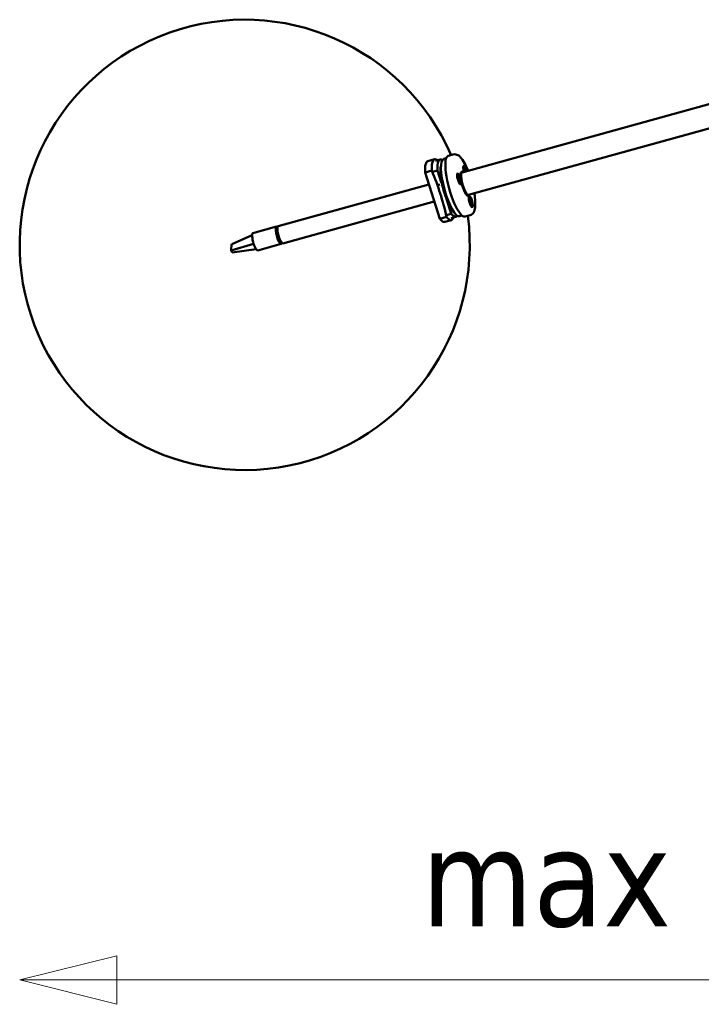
# Model space of a CAD drawing. Header units: millimetres. Extents: x 881 to 4888, y 957 to 3230.
# Tile 1 of 6: x 881 to 1260, y 957 to 1503. Entities that reach past the tile are written whole.
import ezdxf

# ---------------------------------------------------------------- set-up
doc = ezdxf.new("R2010")
doc.units = ezdxf.units.MM
doc.header["$LTSCALE"] = 18
for name, color, linetype, lineweight in [('Symbol (ISO)', 7, 'Continuous', 25), ('Widoczne (ISO)', 7, 'Continuous', 50), ('Wymiar (ISO)', 7, 'Continuous', 25)]:
    doc.layers.add(name, color=color, linetype=linetype, lineweight=lineweight)
doc.styles.add('Tekst notatki (ISO)', font='tahoma.ttf')

msp = doc.modelspace()

# ---------------------------------------------------------------- linework, layer by layer
at = {"layer": 'Widoczne (ISO)'}
for p, q in [((1127.2, 1418.58), (1370.16, 1485.72)), ((1130.66, 1406.05), (1281.3, 1447.68)), ((1119.42, 1427.77), (1122.22, 1428.54)), ((1108.13, 1424.85), (1111.87, 1425.88)), ((1114.93, 1425.69), (1112.25, 1424.95)), ((1118.29, 1426.41), (1116.89, 1426.03)), ((1127.78, 1421.66), (1127.79, 1421.67)), ((1128.16, 1421.87), (1127.93, 1421.81)), ((1106.54, 1418.51), (1110.27, 1419.55)), ((1114.68, 1392.84), (1106.54, 1418.51)), ((1113.43, 1419.59), (1110.75, 1418.85)), ((1115.65, 1412.6), (1113.43, 1419.59)), ((1124.3, 1417.43), (1124.31, 1417.45)), ((1124.68, 1417.65), (1124.45, 1417.59)), ((1124.82, 1416.34), (1125.14, 1415.66)), ((1124.83, 1415.82), (1125.14, 1415.34)), ((1125, 1416.54), (1125.26, 1415.64)), ((1125.22, 1415.63), (1125, 1416.54)), ((1125.27, 1416.41), (1125.33, 1415.69)), ((1125.53, 1415.93), (1125.49, 1415.4)), ((1126.68, 1417.71), (1126.45, 1417.65)), ((1128.32, 1419.95), (1128.62, 1419.61)), ((1128.34, 1420.55), (1128.67, 1419.81)), ((1128.66, 1419.73), (1128.34, 1420.55)), ((1128.65, 1419.59), (1128.4, 1419.5)), ((1128.45, 1419.27), (1128.7, 1419.19)), ((1128.49, 1420.85), (1128.69, 1419.99)), ((1128.69, 1419.81), (1128.64, 1419.79)), ((1128.71, 1420.68), (1128.83, 1419.89)), ((1128.86, 1419.57), (1128.71, 1419.51)), ((1128.93, 1419.62), (1129.05, 1420.02)), ((1129.05, 1420.02), (1128.99, 1419.49)), ((1129.34, 1419.18), (1129.1, 1419.25)), ((1108.64, 1411.89), (1024.94, 1388.76)), ((1116.15, 1413.99), (1115.68, 1413.87)), ((1121.05, 1395.58), (1115.95, 1411.65)), ((1116.78, 1411.06), (1116.48, 1410.97)), ((1125.02, 1414.94), (1125.23, 1415.05)), ((1125.02, 1414.94), (1125.11, 1414.94)), ((1125.27, 1414.9), (1125.02, 1414.94)), ((1125.21, 1415.58), (1125.03, 1415.52)), ((1125.31, 1415.6), (1125.04, 1415.5)), ((1125.3, 1414.07), (1125.34, 1414.6)), ((1125.52, 1414.4), (1125.32, 1414.36)), ((1125.81, 1415.06), (1125.49, 1415)), ((1125.56, 1413.59), (1125.5, 1414.31)), ((1125.63, 1414.42), (1125.53, 1414.4)), ((1125.56, 1415.1), (1125.81, 1415.06)), ((1125.83, 1413.46), (1125.57, 1414.36)), ((1125.81, 1415.06), (1125.6, 1414.95)), ((1125.61, 1414.36), (1125.83, 1413.46)), ((1126, 1414.18), (1125.69, 1414.66)), ((1126.01, 1413.66), (1125.69, 1414.34)), ((1125.71, 1412.34), (1125.72, 1412.33)), ((1126.15, 1412.35), (1125.92, 1412.29)), ((1129.77, 1406.53), (1129.54, 1406.47)), ((1131.21, 1404.99), (1130.98, 1404.93)), ((1111.66, 1402.36), (1027.61, 1379.13)), ((1130.83, 1404.77), (1130.84, 1404.79)), ((1131.34, 1403.46), (1131.66, 1402.91)), ((1131.4, 1402.86), (1131.69, 1402.54)), ((1131.46, 1403.84), (1131.76, 1402.98)), ((1131.73, 1402.94), (1131.46, 1403.84)), ((1131.71, 1402.86), (1131.48, 1402.77)), ((1131.64, 1401.96), (1131.79, 1402.26)), ((1131.84, 1402.11), (1131.64, 1401.96)), ((1131.68, 1403.89), (1131.8, 1403.09)), ((1131.79, 1402.96), (1131.73, 1402.94)), ((1132.18, 1401.82), (1131.93, 1401.78)), ((1131.95, 1401.15), (1131.93, 1401.81)), ((1132.1, 1401.72), (1131.93, 1401.69)), ((1131.94, 1403.53), (1131.96, 1402.87)), ((1132.25, 1402.72), (1131.98, 1402.49)), ((1132.05, 1402.57), (1132.25, 1402.72)), ((1132.2, 1400.79), (1132.08, 1401.59)), ((1132.25, 1402.72), (1132.09, 1402.42)), ((1132.43, 1400.84), (1132.13, 1401.7)), ((1132.16, 1401.74), (1132.43, 1400.84)), ((1132.49, 1401.82), (1132.2, 1402.14)), ((1132.55, 1401.22), (1132.23, 1401.77)), ((1132.24, 1399.68), (1132.25, 1399.67)), ((1132.68, 1399.69), (1132.45, 1399.63)), ((1121.05, 1395.58), (1118.37, 1394.84)), ((1127.08, 1394.61), (1125.68, 1394.22)), ((1128.75, 1394.03), (1131.55, 1394.8)), ((1024.01, 1388.51), (1010.94, 1384.9)), ((1118.42, 1393.87), (1114.68, 1392.84)), ((1117.46, 1391.11), (1121.19, 1392.15)), ((1123.72, 1393.88), (1121.04, 1393.14)), ((999.11, 1378.79), (1010.49, 1383.71)), ((1024.5, 1386.66), (1023.82, 1386.47)), ((1023.82, 1386.47), (1024.18, 1383.92)), ((1024.18, 1383.92), (1024.94, 1384.12)), ((1024.21, 1387.78), (1024.51, 1387.87)), ((998.78, 1375.3), (1011.31, 1378.95)), ((998.84, 1375.94), (999.05, 1378.15)), ((999.05, 1378.15), (999.11, 1378.79)), ((1026.67, 1378.87), (1013.61, 1375.26)), ((1026.07, 1380.86), (1025.37, 1380.67)), ((1025.37, 1380.67), (1026.34, 1379.59)), ((1026.34, 1379.59), (1026.75, 1379.7)), ((1026.47, 1379.59), (1026.77, 1379.67)), ((998.78, 1375.3), (998.84, 1375.94)), ((999.31, 1374.14), (998.78, 1375.3)), ((999.31, 1374.14), (1012.73, 1375.87))]:
    msp.add_line(p, q, dxfattribs=at)
msp.add_arc((1006.35, 1378.36), 125, 23.4962, 7.4005, dxfattribs=at)
for centre, major_axis, ratio, start_param, end_param in [((1116.53, 1409.01), (-4.66, 16.87), 0.250063, 5.943493, 7.112462), ((1124.09, 1410.9), (-4.66, 16.87), 0.250063, 0, 3.141593), ((1112.8, 1407.98), (-4.66, 16.87), 0.250063, 0, 0.829276), ((1119.33, 1409.79), (-4.4, 15.9), 0.250063, 6.016419, 7.122522), ((1120.34, 1409.86), (3.86, -13.97), 0.250063, 3.566149, 5.858629), ((1121.29, 1410.12), (4.4, -15.9), 0.250063, 3.141593, 6.283185), ((1128.9, 1419.22), (-0.84, 3.04), 0.250063, 4.659337, 7.907033), ((1128.67, 1419.16), (-0.73, 2.65), 0.250063, 0, 0.279314), ((1128.9, 1419.22), (-0.73, 2.65), 0.250063, 4.651612, 7.914759), ((1125.19, 1414.94), (-0.73, 2.65), 0.250063, 0, 0.279314), ((1128.75, 1412.19), (-1.86, 6.75), 0.250063, 5.933137, 9.833104), ((1128, 1412.06), (-1.54, 5.59), 0.250063, 0, 0.149262), ((1128.93, 1412.32), (-1.73, 6.27), 0.250063, 0, 3.141593), ((1128.29, 1412.06), (-1.73, 6.27), 0.250063, 6.095843, 6.402751), ((1128.59, 1419.8), (0.057, -0.205), 0.250063, 5.812722, 7.43967), ((1128.82, 1420.05), (0.323, 0.207), 0.428719, 3.852278, 3.998265), ((1128.63, 1420.01), (0.057, -0.205), 0.250063, 6.071866, 7.698814), ((1128.75, 1418.99), (-0.057, 0.205), 0.250063, 4.802627, 6.128018), ((1128.9, 1419.81), (0.057, -0.205), 0.250063, 4.241926, 5.868874), ((1129.1, 1419.84), (-0.249, -0.268), 0.108768, 0.214923, 0.708738), ((1129.23, 1419.53), (0.384, -0.068), 0.280851, 3.436705, 4.078029), ((1129.05, 1419.46), (0.057, -0.205), 0.250063, 4.50107, 6.128018), ((1114.5, 1411.98), (-0.4, 1.45), 0.250063, 1.376179, 2.064537), ((1116.27, 1412.54), (-0.4, 1.45), 0.250063, 5.981383, 6.584987), ((1125.36, 1415.2), (0.264, 0.275), 0.040662, 3.527703, 4.184011), ((1125.45, 1414.84), (-0.366, 0.101), 0.016678, 5.226092, 5.8824), ((1125.15, 1415.79), (0.057, -0.205), 0.250063, 5.312189, 6.939138), ((1125.16, 1415.17), (-0.057, 0.205), 0.250063, 4.000537, 5.627485), ((1125.44, 1415.85), (0.359, 0.113), 0.511981, 3.91368, 4.050507), ((1125.25, 1415.81), (0.057, -0.205), 0.250063, 5.571334, 7.198282), ((1125.27, 1414.76), (-0.057, 0.205), 0.250063, 3.741393, 5.368341), ((1125.57, 1415.24), (0.057, -0.205), 0.250063, 3.741393, 5.368341), ((1125.76, 1415.26), (-0.272, -0.274), 0.110061, 5.44428, 6.100588), ((1125.86, 1414.91), (0.373, -0.097), 0.087137, 3.31003, 3.966338), ((1125.58, 1414.19), (-0.057, 0.205), 0.250063, 5.571334, 7.198282), ((1125.87, 1414.26), (-0.369, -0.075), 0.509131, 5.384365, 5.520612), ((1125.68, 1414.83), (0.057, -0.205), 0.250063, 4.000537, 5.627485), ((1125.68, 1414.21), (-0.057, 0.205), 0.250063, 5.312189, 6.939138), ((1125.19, 1414.94), (0.73, -2.65), 0.250063, 6.003872, 6.283185), ((1128, 1412.06), (1.54, -5.59), 0.250063, 6.084273, 6.283185), ((1128, 1412.06), (1.73, -6.27), 0.250063, 0.038434, 0.302431), ((1128.29, 1412.06), (1.73, -6.27), 0.250063, 6.16362, 6.525069), ((1131.71, 1402.28), (-0.73, 2.65), 0.250063, 0, 0.279314), ((1131.65, 1403.06), (0.057, -0.205), 0.250063, 5.517821, 7.144769), ((1131.72, 1402.34), (-0.057, 0.205), 0.250063, 4.206169, 5.833117), ((1131.92, 1403.21), (0.345, 0.156), 0.492569, 3.880512, 4.01712), ((1132.04, 1402.03), (-0.374, 0.096), 0.103122, 5.279344, 5.707425), ((1131.73, 1403.16), (0.057, -0.205), 0.250063, 5.776965, 7.403913), ((1131.85, 1401.95), (-0.057, 0.205), 0.250063, 3.947025, 5.573973), ((1132.04, 1402.73), (0.057, -0.205), 0.250063, 3.947025, 5.573973), ((1132.24, 1402.76), (-0.263, -0.275), 0.024015, 5.497339, 6.153647), ((1132.35, 1402.41), (0.379, -0.088), 0.169862, 3.360563, 4.01687), ((1132.16, 1401.52), (-0.057, 0.205), 0.250063, 5.776965, 7.403913), ((1132.17, 1402.33), (0.057, -0.205), 0.250063, 4.206169, 5.833117), ((1132.42, 1401.66), (-0.356, -0.121), 0.510198, 5.346559, 5.497085), ((1132.24, 1401.62), (-0.057, 0.205), 0.250063, 5.517821, 7.144769), ((1131.71, 1402.28), (0.73, -2.65), 0.250063, 6.003872, 6.283185), ((1119.33, 1409.79), (4.4, -15.9), 0.250063, 5.742972, 6.500319), ((1025.34, 1383.69), (-1.33, 4.82), 0.250063, 5.885599, 9.822364), ((1026.28, 1383.95), (1.33, -4.82), 0.250063, 3.141593, 6.283185), ((1112.8, 1407.98), (4.66, -16.87), 0.250063, 5.753032, 6.283185), ((1116.53, 1409.01), (4.66, -16.87), 0.250063, 5.753032, 6.622878), ((1012.28, 1380.08), (-1.33, 4.82), 0.250063, 0, 1.736967), ((1025.34, 1383.69), (-1.13, 4.1), 0.250063, 0, 0.756585), ((1025.34, 1383.69), (-1.13, 4.1), 0.250063, 1.445987, 2.327381), ((1012.28, 1380.08), (-1.33, 4.82), 0.250063, 1.736967, 2.56), ((1025.34, 1383.69), (1.13, -4.1), 0.250063, 6.158376, 6.283185), ((1012.28, 1380.08), (1.33, -4.82), 0.250063, 5.701593, 6.283185)]:
    msp.add_ellipse(centre, major_axis=major_axis, ratio=ratio, start_param=start_param, end_param=end_param, dxfattribs=at)
for centre, major_axis in [((1125.42, 1415), (-0.84, 3.04)), ((1125.42, 1415), (-0.73, 2.65)), ((1131.94, 1402.34), (-0.84, 3.04)), ((1131.94, 1402.34), (0.73, -2.65))]:
    msp.add_ellipse(centre, major_axis=major_axis, ratio=0.250063, dxfattribs=at)
for points, knots in [([(1130.46, 1419.48), (1130.44, 1419.52), (1130.43, 1419.56), (1129.8, 1421.12), (1129.14, 1422.52), (1127.77, 1425), (1127.06, 1426.07), (1125.84, 1427.39), (1125.37, 1427.81), (1124.46, 1428.34), (1124.07, 1428.5), (1123.2, 1428.67), (1122.7, 1428.67), (1122.22, 1428.54)], [6.531747, 6.531747, 6.531747, 6.531747, 6.539895, 6.539895, 6.874277, 6.874277, 7.226298, 7.226298, 7.432098, 7.432098, 7.556193, 7.556193, 7.680287, 7.680287, 7.680287, 7.680287]), ([(1115.38, 1422.21), (1115.17, 1421.37), (1115.09, 1420.38), (1115.1, 1418.06), (1115.21, 1416.7), (1115.61, 1413.86), (1115.89, 1412.38), (1116.59, 1409.41), (1117.01, 1407.92), (1117.95, 1405.04), (1118.47, 1403.66), (1119.56, 1401.13), (1120.13, 1399.98), (1121.27, 1398.08), (1121.83, 1397.31), (1122.43, 1396.73)], [1.232951, 1.232951, 1.232951, 1.232951, 1.564935, 1.564935, 1.911941, 1.911941, 2.243047, 2.243047, 2.570193, 2.570193, 2.897497, 2.897497, 3.22921, 3.22921, 3.550077, 3.550077, 3.550077, 3.550077]), ([(1110.27, 1419.55), (1112.09, 1415.28), (1113.65, 1411.01), (1116.27, 1402.75), (1117.46, 1398.37), (1118.42, 1393.87)], [35.882115, 35.882115, 35.882115, 35.882115, 37.196513, 37.196513, 38.510912, 38.510912, 38.510912, 38.510912]), ([(1124.82, 1416.34), (1124.83, 1416.32), (1124.83, 1416.31), (1124.83, 1416.29), (1124.83, 1416.29), (1124.83, 1416.28)], [0.020760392, 0.020760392, 0.020760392, 0.020760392, 0.025933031, 0.025933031, 0.026927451, 0.026927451, 0.026927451, 0.026927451]), ([(1124.83, 1415.81), (1124.83, 1415.84), (1124.83, 1415.88), (1124.82, 1415.95), (1124.82, 1415.98), (1124.82, 1416.05), (1124.82, 1416.09), (1124.82, 1416.15), (1124.82, 1416.18), (1124.82, 1416.23), (1124.83, 1416.26), (1124.83, 1416.28)], [1.3618038, 1.3618038, 1.3618038, 1.3618038, 1.4401467, 1.4401467, 1.5273543, 1.5273543, 1.614562, 1.614562, 1.7017696, 1.7017696, 1.7889773, 1.7889773, 1.7889773, 1.7889773]), ([(1125.53, 1415.93), (1125.53, 1415.92), (1125.53, 1415.91), (1125.51, 1415.89), (1125.5, 1415.88), (1125.48, 1415.86), (1125.47, 1415.85), (1125.45, 1415.84)], [0.02076039, 0.02076039, 0.02076039, 0.02076039, 0.02593303, 0.02593303, 0.03109721, 0.03109721, 0.03532758, 0.03532758, 0.03532758, 0.03532758]), ([(1128.45, 1419.26), (1128.44, 1419.31), (1128.43, 1419.36), (1128.41, 1419.45), (1128.4, 1419.49), (1128.38, 1419.58), (1128.37, 1419.63), (1128.36, 1419.72), (1128.35, 1419.76), (1128.34, 1419.85), (1128.33, 1419.89), (1128.33, 1419.93)], [4.4960576, 4.4960576, 4.4960576, 4.4960576, 4.5817797, 4.5817797, 4.6688886, 4.6688886, 4.7559974, 4.7559974, 4.8431063, 4.8431063, 4.9302152, 4.9302152, 4.9302152, 4.9302152]), ([(1128.71, 1420.68), (1128.72, 1420.67), (1128.71, 1420.65), (1128.71, 1420.62), (1128.7, 1420.6), (1128.68, 1420.57), (1128.67, 1420.56), (1128.66, 1420.55)], [0.02076039, 0.02076039, 0.02076039, 0.02076039, 0.02593303, 0.02593303, 0.03109721, 0.03109721, 0.03532758, 0.03532758, 0.03532758, 0.03532758]), ([(1129.24, 1419.16), (1129.25, 1419.17), (1129.27, 1419.17), (1129.29, 1419.18), (1129.31, 1419.18), (1129.33, 1419.18), (1129.34, 1419.18), (1129.34, 1419.18)], [0.04758377, 0.04758377, 0.04758377, 0.04758377, 0.05181414, 0.05181414, 0.05697832, 0.05697832, 0.06215096, 0.06215096, 0.06215096, 0.06215096]), ([(1113.61, 1411.43), (1113.59, 1411.47), (1113.57, 1411.51), (1113.48, 1411.71), (1113.41, 1411.89), (1113.31, 1412.19), (1113.28, 1412.3), (1113.26, 1412.41)], [-0.1321984, -0.1321984, -0.1321984, -0.1321984, -0.1186679, -0.1186679, -0.0593926, -0.0593926, -0.0254432, -0.0254432, -0.0254432, -0.0254432]), ([(1125.49, 1415), (1125.47, 1414.99), (1125.45, 1414.99), (1125.35, 1414.96), (1125.27, 1414.94), (1125.19, 1414.92)], [-2.79635517, -2.79635517, -2.79635517, -2.79635517, -2.79003986, -2.79003986, -2.76737027, -2.76737027, -2.76737027, -2.76737027]), ([(1125.54, 1413.64), (1125.53, 1413.66), (1125.51, 1413.68), (1125.48, 1413.73), (1125.46, 1413.76), (1125.43, 1413.82), (1125.41, 1413.85), (1125.38, 1413.91), (1125.36, 1413.94), (1125.33, 1414.01), (1125.32, 1414.04), (1125.3, 1414.08)], [6.0650531, 6.0650531, 6.0650531, 6.0650531, 6.1522456, 6.1522456, 6.2394381, 6.2394381, 6.3266306, 6.3266306, 6.4138231, 6.4138231, 6.4933875, 6.4933875, 6.4933875, 6.4933875]), ([(1125.54, 1413.64), (1125.54, 1413.63), (1125.54, 1413.63), (1125.55, 1413.62), (1125.56, 1413.61), (1125.56, 1413.59)], [0.056442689, 0.056442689, 0.056442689, 0.056442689, 0.056978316, 0.056978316, 0.062150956, 0.062150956, 0.062150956, 0.062150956]), ([(1125.89, 1414.22), (1125.9, 1414.22), (1125.92, 1414.22), (1125.95, 1414.22), (1125.96, 1414.21), (1125.99, 1414.2), (1126, 1414.19), (1126, 1414.18)], [0.04758377, 0.04758377, 0.04758377, 0.04758377, 0.05181414, 0.05181414, 0.05697832, 0.05697832, 0.06215096, 0.06215096, 0.06215096, 0.06215096]), ([(1131.55, 1394.8), (1132.04, 1394.94), (1132.48, 1395.21), (1133.25, 1395.92), (1133.53, 1396.38), (1134.17, 1397.79), (1134.34, 1398.82), (1134.5, 1401.39), (1134.44, 1402.97), (1134.17, 1405.43), (1134.06, 1406.18), (1133.94, 1406.95)], [4.538694, 4.538694, 4.538694, 4.538694, 4.66766, 4.66766, 4.832275, 4.832275, 5.162605, 5.162605, 5.540049, 5.540049, 5.697465, 5.697465, 5.697465, 5.697465]), ([(1131.4, 1402.85), (1131.4, 1402.89), (1131.39, 1402.93), (1131.38, 1403.01), (1131.37, 1403.05), (1131.36, 1403.13), (1131.36, 1403.17), (1131.35, 1403.25), (1131.35, 1403.29), (1131.35, 1403.36), (1131.35, 1403.39), (1131.35, 1403.42)], [4.4996236, 4.4996236, 4.4996236, 4.4996236, 4.5817715, 4.5817715, 4.6689274, 4.6689274, 4.7560832, 4.7560832, 4.843239, 4.843239, 4.9303948, 4.9303948, 4.9303948, 4.9303948]), ([(1131.98, 1402.49), (1131.95, 1402.48), (1131.93, 1402.47), (1131.86, 1402.45), (1131.81, 1402.43), (1131.76, 1402.42)], [-2.79635517, -2.79635517, -2.79635517, -2.79635517, -2.79003986, -2.79003986, -2.77437078, -2.77437078, -2.77437078, -2.77437078]), ([(1131.94, 1403.53), (1131.94, 1403.51), (1131.93, 1403.5), (1131.92, 1403.47), (1131.91, 1403.46), (1131.89, 1403.43), (1131.88, 1403.43), (1131.87, 1403.42)], [0.02076039, 0.02076039, 0.02076039, 0.02076039, 0.02593303, 0.02593303, 0.03109721, 0.03109721, 0.03532758, 0.03532758, 0.03532758, 0.03532758]), ([(1132.17, 1400.86), (1132.16, 1400.87), (1132.15, 1400.88), (1132.12, 1400.92), (1132.1, 1400.93), (1132.07, 1400.97), (1132.06, 1401), (1132.03, 1401.04), (1132.01, 1401.07), (1131.98, 1401.12), (1131.96, 1401.15), (1131.95, 1401.17)], [2.9233228, 2.9233228, 2.9233228, 2.9233228, 3.0105661, 3.0105661, 3.0978095, 3.0978095, 3.1850528, 3.1850528, 3.2722962, 3.2722962, 3.346206, 3.346206, 3.346206, 3.346206]), ([(1132.17, 1400.86), (1132.18, 1400.85), (1132.18, 1400.85), (1132.2, 1400.83), (1132.2, 1400.81), (1132.2, 1400.79)], [0.054286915, 0.054286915, 0.054286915, 0.054286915, 0.056978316, 0.056978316, 0.062150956, 0.062150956, 0.062150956, 0.062150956]), ([(1132.38, 1401.84), (1132.39, 1401.84), (1132.41, 1401.85), (1132.44, 1401.85), (1132.45, 1401.84), (1132.48, 1401.84), (1132.49, 1401.83), (1132.49, 1401.82)], [0.04758377, 0.04758377, 0.04758377, 0.04758377, 0.05181414, 0.05181414, 0.05697832, 0.05697832, 0.06215096, 0.06215096, 0.06215096, 0.06215096])]:
    msp.add_open_spline(points, degree=3, knots=knots, dxfattribs=at)
for points, weights in [([(1125.32, 1415.78), (1125.39, 1415.81), (1125.45, 1415.84)], [1.00978027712, 1.00700398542, 1.00378810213]), ([(1128.57, 1420.49), (1128.61, 1420.52), (1128.66, 1420.55)], [1.00806909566, 1.00603598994, 1.00378810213]), ([(1129.24, 1419.16), (1129, 1419.09), (1128.79, 1419.03)], [1.00378810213, 1.01492276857, 1.02078752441]), ([(1125.89, 1414.22), (1125.82, 1414.22), (1125.75, 1414.21)], [1.00378810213, 1.00681039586, 1.00944443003]), ([(1131.76, 1403.36), (1131.81, 1403.39), (1131.87, 1403.42)], [1.00875667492, 1.00641955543, 1.00378810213]), ([(1131.96, 1401.78), (1131.95, 1401.78), (1131.93, 1401.78)], [1.01932640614, 1.01983354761, 1.02030849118]), ([(1132.38, 1401.84), (1132.29, 1401.83), (1132.2, 1401.82)], [1.00378810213, 1.00789738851, 1.01128891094])]:
    msp.add_rational_spline(points, weights, degree=2, dxfattribs=at)
for points in [[(1128.32, 1419.95), (1128.32, 1419.94), (1128.33, 1419.94), (1128.33, 1419.93)], [(1128.71, 1419.51), (1128.62, 1419.48), (1128.52, 1419.44), (1128.42, 1419.41)], [(1131.34, 1403.46), (1131.34, 1403.45), (1131.35, 1403.43), (1131.35, 1403.42)]]:
    msp.add_open_spline(points, degree=3, dxfattribs=at)
at = {"layer": 'Wymiar (ISO)', "lineweight": 18}
for p, q in [((935.35, 983.72), (881.35, 970.22)), ((935.35, 956.72), (935.35, 983.72)), ((935.35, 970.22), (881.35, 970.22)), ((881.35, 970.22), (935.35, 956.72)), ((935.35, 970.22), (1791.47, 970.22))]:
    msp.add_line(p, q, dxfattribs=at)
at = {"layer": 'Wymiar (ISO)', "lineweight": 18, "flags": 128}
msp.add_lwpolyline([(935.35, 983.72), (881.35, 970.22), (935.35, 956.72), (935.35, 983.72)], dxfattribs=at)
at = {"layer": 'Wymiar (ISO)'}
msp.add_solid([(935.35, 983.72), (881.35, 970.22), (935.35, 956.72), (935.35, 983.72)], dxfattribs=at)

# ---------------------------------------------------------------- texts
at = {"layer": 'Symbol (ISO)', "insert": (1104.43, 1054.05), "char_height": 54, "width": 138.107, "attachment_point": 1, "style": 'Tekst notatki (ISO)'}
msp.add_mtext('\\fTahoma|b0|i0;max', dxfattribs=at)

doc.saveas('drawing.dxf')
